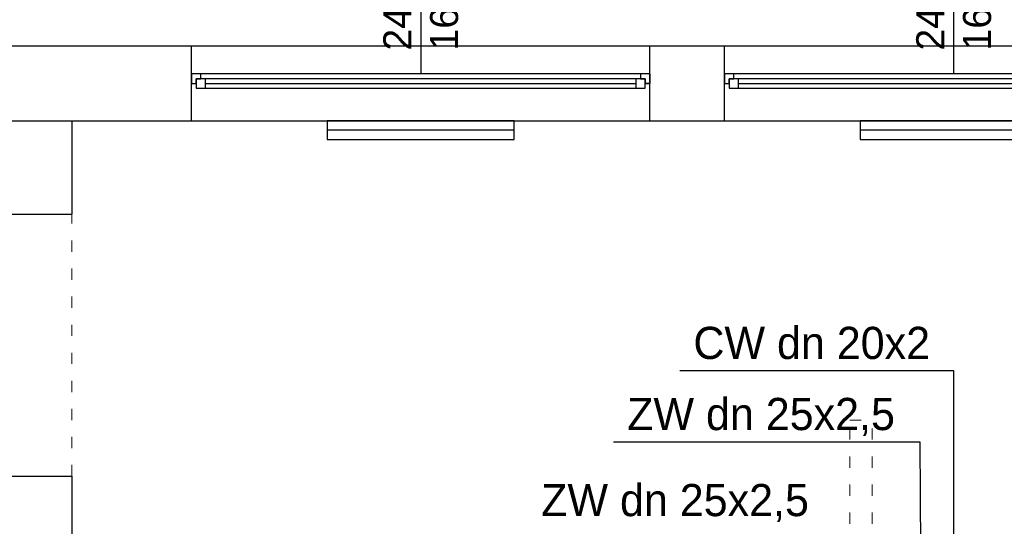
# Model space of a CAD drawing. Header units: millimetres. Extents: x 3698380 to 4312681, y 679670 to 844285.
# Tile 10 of 100: x 3854936 to 3860201, y 791159 to 793867. Entities that reach past the tile are written whole.
import ezdxf
from ezdxf.enums import TextEntityAlignment as Align

# ---------------------------------------------------------------- set-up
doc = ezdxf.new("R2010")
doc.units = ezdxf.units.MM
doc.header["$LTSCALE"] = 10
doc.linetypes.add('ACAD_ISO03W100', pattern=[30, 12, -18])
doc.layers.add('0 20 cienka', color=8, linetype='Continuous', lineweight=20)
for name, color, linetype in [('A_sc_istn', 252, 'Continuous'), ('A_sc_proj', 2, 'Continuous'), ('A_wymiary', 1, 'Continuous'), ('SAN_Etykiety przewodów H2O na rzucie', 7, 'Continuous')]:
    doc.layers.add(name, color=color, linetype=linetype)
doc.styles.add('Etykiety przewodów H2O na rzucie', font='txt')
doc.styles.get("Standard").update_dxf_attribs({"font": 'arial.ttf'})
doc.linetypes.add('TRACKS', pattern='A,0.15,[130,ltypeshp.shx,S=0.25,R=0,X=0,Y=0],0.15', length=0.3)

# ---------------------------------------------------------------- blocks, each defined once
blk = doc.blocks.new('*U462')
at = {"color": 252}
for p, q in [((-95, 20), (-100, 20)), ((-97.5, 15), (-97.5, 17.5)), ((-97.5, 17.5), (-95, 17.5)), ((-92.5, 17.5), (-97.5, 17.5)), ((-97.5, 17.5), (-97.5, 12.5)), ((-95, 17.5), (-95, 20)), ((140, 20), (-95, 20)), ((-92.5, 12.5), (-92.5, 17.5)), ((137.5, 17.5), (-92.5, 17.5)), ((142.5, 17.5), (137.5, 17.5)), ((137.5, 17.5), (137.5, 12.5)), ((145, 20), (140, 20)), ((140, 20), (140, 17.5)), ((140, 17.5), (142.5, 17.5)), ((142.5, 17.5), (142.5, 15)), ((142.5, 12.5), (142.5, 17.5)), ((-100, 15), (-97.5, 15)), ((-97.5, 12.5), (-92.5, 12.5)), ((-92.5, 15), (137.5, 15)), ((-92.5, 12.5), (137.5, 12.5)), ((-92.5, 12.5), (137.5, 12.5)), ((137.5, 12.5), (142.5, 12.5)), ((142.5, 15), (145, 15))]:
    blk.add_line(p, q, dxfattribs=at)
for points in [[(-100, 20), (-100, 15), (-97.5, 15)], [(145, 20), (145, 14.99), (142.5, 15)]]:
    blk.add_lwpolyline(points, dxfattribs=at)
blk = doc.blocks.new('*U338')
at = {"color": 252}
blk.add_lwpolyline([(75, 0), (0, 0)], dxfattribs=at)
for tag, p in [('S', (30, 5)), ('H', (30, -20))]:
    blk.add_attdef(tag, text='', height=15, dxfattribs=at).set_placement(p, align=Align.CENTER)
blk = doc.blocks.new('d')
at = {"layer": '0 20 cienka', "color": 252, "linetype": 'ACAD_ISO03W100', "ltscale": 0.5}
blk.add_line((3729114.74, 791427.02), (3729114.74, 792827.02), dxfattribs=at)
for points in [[(3733274.74, 789072.56), (3733274.74, 791727.02)], [(3733274.74, 791727.02), (3733394.74, 791727.02)], [(3733394.74, 789072.56), (3733394.74, 791727.02)]]:
    blk.add_lwpolyline(points, dxfattribs=at)
at = {"layer": 'A_sc_istn', "color": 252}
for points in [[(3722514.74, 788607.02), (3722514.74, 793727.02), (3744014.74, 793727.02), (3744014.74, 797027.02)], [(3722914.74, 788607.02), (3722914.74, 793327.02), (3744414.74, 793327.02), (3744414.74, 797027.02)], [(3729754.74, 793327.02), (3729754.74, 793727.02)], [(3732204.74, 793327.02), (3732204.74, 793727.02)], [(3732604.74, 793327.02), (3732604.74, 793727.02)], [(3729114.74, 793327.02), (3729114.74, 792827.02)], [(3729114.74, 791427.02), (3729114.74, 784607.02)]]:
    blk.add_lwpolyline(points, dxfattribs=at)
for points in [[(3731479.75, 793327.02), (3730479.75, 793327.02), (3730479.75, 793227.02), (3731479.75, 793227.02)], [(3734329.75, 793327.02), (3733329.75, 793327.02), (3733329.75, 793227.02), (3734329.75, 793227.02)]]:
    blk.add_lwpolyline(points, close=True, dxfattribs=at)
at = {"layer": 'A_sc_istn', "color": 252, "linetype": 'TRACKS', "ltscale": 20}
for points in [[(3731479.75, 793277.02), (3730479.75, 793277.02)], [(3734329.75, 793277.02), (3733329.75, 793277.02)]]:
    blk.add_lwpolyline(points, dxfattribs=at)
at = {"layer": 'A_sc_proj', "color": 252, "ltscale": 2}
for p, q in [((3728714.74, 792827.02), (3729114.74, 792827.02)), ((3728714.74, 791427.02), (3729114.74, 791427.02))]:
    blk.add_line(p, q, dxfattribs=at)
at = {"layer": 'A_sc_istn', "color": 252, "linetype": 'ACAD_ISO03W100', "xscale": 10, "yscale": 10, "zscale": 10, "rotation": 90}
for p in [(3730979.74, 793577.05), (3733829.74, 793577.05)]:
    blk.add_blockref('*U338', p, dxfattribs=at).add_auto_attribs({'S': '245', 'H': '165'})
at = {"layer": 'A_sc_istn', "color": 252, "xscale": 10, "yscale": 10, "zscale": 10}
for p in [(3730754.74, 793377.05), (3733604.74, 793377.05)]:
    blk.add_blockref('*U462', p, dxfattribs=at)

msp = doc.modelspace()

# ---------------------------------------------------------------- block references
at = {"layer": 'A_wymiary'}
msp.add_blockref('d', (126100.4, 0), dxfattribs=at)

# ---------------------------------------------------------------- next in the draw order: linework, layer by layer
at = {"layer": 'SAN_Etykiety przewodów H2O na rzucie', "true_color": 0x000000}
for p, q in [((3859930.5, 791989.5), (3858465.5, 791989.5)), ((3859930.5, 788959.5), (3859930.5, 791989.5)), ((3859750.5, 791609.5), (3858111.5, 791609.5)), ((3859770.5, 789059.5), (3859750.5, 791609.5))]:
    msp.add_line(p, q, dxfattribs=at)

# ---------------------------------------------------------------- next in the draw order: texts
at = {"layer": 'SAN_Etykiety przewodów H2O na rzucie', "true_color": 0x000000, "style": 'Etykiety przewodów H2O na rzucie'}
for s, p in [('CW dn 20x2', (3858538.5, 792053.5)), ('ZW dn 25x2,5', (3858184.5, 791673.5)), ('ZW dn 25x2,5', (3857724.5, 791213.5))]:
    msp.add_text(s, height=172, dxfattribs=at).set_placement(p)

doc.saveas('drawing.dxf')
